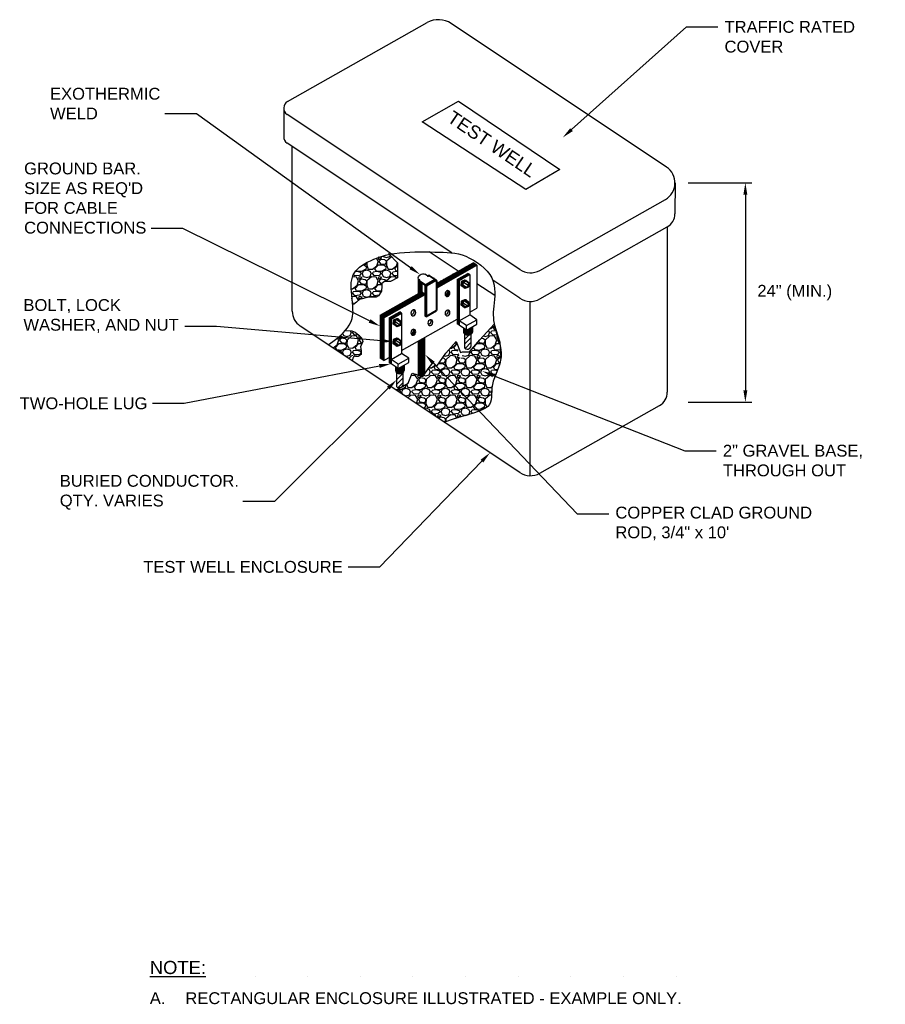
# Model space of a CAD drawing. Header units: inches. Extents: x 296 to 8995, y 82 to 10070.
# Tile 1 of 16: x 359 to 1017, y 82 to 830. Entities that reach past the tile are written whole.
import ezdxf
from ezdxf import colors
from ezdxf.entities.mleader import LeaderData, LeaderLine
from ezdxf.math import Vec2, Vec3

# ---------------------------------------------------------------- set-up
doc = ezdxf.new("R2010")
doc.units = ezdxf.units.IN
doc.header["$MEASUREMENT"] = 0
doc.layers.add('E-DETL-FINE', color=253, linetype='Continuous')
doc.layers.add('E-STD-TEXT', color=7, linetype='Continuous', lineweight=25)
doc.styles.get("Standard").update_dxf_attribs({"font": 'arial.ttf'})
doc.dimstyles.get("Standard").update_dxf_attribs({"dimtxt": 0.18, "dimasz": 0.18, "dimexe": 0.18, "dimexo": 0.0625, "dimgap": 0.09, "dimtad": 0, "dimtih": 1, "dimtoh": 1, "dimdec": 4, "dimzin": 0, "dimdsep": 46, "dimtxsty": 'Standard', "dimcen": 0.09, "dimadec": 0, "dimazin": 0, "dimtfac": 1, "dimtdec": 4, "dimtofl": 0, "dimtmove": 0, "dimatfit": 3, "dimfxl": 1, "dimtolj": 1, "dimtzin": 0, "dimarcsym": 0})
pattern_1 = [(228.012788, (-1871.6877, -82.8014), (-120, -135), [2.01804, -199.78632]), (184.96974, (-1873.03773, -84.30144), (180, 15), [3.46302, -342.83887]), (132.510447, (-1876.4877, -84.6014), (150, -165), [2.44182, -241.74049]), (267.27369, (-1882.3377, -88.35144), (15, 300), [3.15357, -312.20337]), (292.833654, (-1882.4877, -91.50144), (-75, 180), [3.092325, -306.1406]), (357.27369, (-1881.2877, -94.35144), (-300, 15), [3.15357, -312.20337]), (37.69424, (-1878.13773, -94.50144), (-195, -150), [4.170435, -412.87273]), (72.255328, (-1874.83773, -91.95144), (105, 330), [3.93732, -389.79482]), (121.429566, (-1873.6377, -88.20144), (-120, 195), [3.16425, -313.2611]), (175.23636, (-1875.2877, -85.5014), (165, -15), [3.61248, -177.01144]), (222.397438, (-1878.88773, -85.20144), (-180, -165), [4.67172, -462.500625]), (138.814075, (-1867.4877, -88.5014), (-105, 90), [1.594515, -157.85767]), (171.469234, (-1868.6877, -87.45144), (195, -30), [3.033555, -300.32267]), (225, (-1871.688, -87.001), (-2e-15, -15), [2.121315, -19.09189]), (203.19859, (-1872.7377, -85.2014), (75, 30), [1.14237, -113.09423]), (291.80141, (-1873.7877, -85.6514), (-15, 45), [1.615545, -79.16193]), (30.96376, (-1873.1877, -87.1514), (45, 30), [2.623935, -84.84034]), (161.56505, (-1870.9377, -85.8014), (30, -15), [1.897365, -45.5368]), (16.38954, (-1882.4877, -85.65144), (150, 45), [2.658, -263.14268]), (70.346176, (-1879.9377, -84.9014), (-60, -165), [2.229915, -220.76112]), (293.19859, (-1870.9377, -82.8014), (-30, 75), [2.284725, -111.95187]), (343.61046, (-1870.0377, -84.90144), (-150, 45), [2.658, -263.14268]), (339.443955, (-1882.4877, -94.9514), (-75, 30), [2.5632, -125.59686]), (294.77514, (-1880.0877, -95.8514), (-75, 165), [2.14767, -212.619646]), (66.80141, (-1870.7877, -97.8014), (30, 75), [2.284725, -111.95187]), (17.354025, (-1869.8877, -95.7014), (-195, -60), [2.514465, -248.931354]), (69.443955, (-1878.1377, -97.8014), (-30, -75), [1.2816, -126.87846]), (101.30993, (-1871.6877, -97.8014), (-15, 60), [0.76485, -75.72044]), (165.96376, (-1871.8377, -97.0514), (45, -15), [3.092325, -58.75426]), (186.009006, (-1874.8377, -96.30144), (150, 15), [2.86575, -283.70885]), (303.69007, (-1873.1877, -88.5014), (-15, 30), [2.16333, -51.91994]), (353.157227, (-1871.98773, -90.30144), (255, -30), [3.77691, -373.91344]), (60.945396, (-1868.2377, -90.7514), (-60, -105), [1.54434, -152.89011]), (90, (-1867.488, -89.401), (-15, 15), [0.9, -14.1]), (120.256437, (-1875.1377, -95.8514), (60, -105), [2.08386, -206.3028]), (48.012788, (-1876.1877, -94.0514), (120, 135), [4.03608, -197.76828]), (0, (-1873.488, -91.051), (15, 15), [3.9, -11.1]), (325.304846, (-1869.5877, -91.0514), (150, -105), [2.37171, -234.799115]), (254.0546, (-1867.6377, -92.4014), (-15, -60), [2.18403, -107.01762]), (207.645975, (-1868.23773, -94.50144), (-285, -150), [3.555975, -352.04211]), (175.42608, (-1871.38773, -96.15144), (-195, 15), [3.761985, -372.4361])]
pattern_2 = [(45, (-1206.7484, -428.4767), (-0.51088465, 0.51088465), [])]
pattern_3 = [(45, (-3331.29838, -8.18135), (-0.22097087, 0.22097087), [])]
pattern_4 = [(45, (-3331.2984, -8.1814), (-1.767767, 1.767767), [])]
pattern_5 = [(45, (-1154.9383, -399.16826), (-0.51088465, 0.51088465), [])]
pattern_6 = [(145, (-1888.477, -175.6238), (-1.0754558, -1.5359101), [])]

# ---------------------------------------------------------------- blocks, each defined once
blk = doc.blocks.new('*D28')
at = {"layer": 'Defpoints', "color": 0, "transparency": 16777216}
for p in [(856.93, 706.3), (856.92, 539.45), (910.41, 539.45)]:
    blk.add_point(p, dxfattribs=at)
at = {"layer": 'E-STD-TEXT', "color": 0, "lineweight": -2, "transparency": 16777216}
for p, q in [((866.93, 706.3), (915.42, 706.29)), ((910.42, 697.29), (910.41, 548.45)), ((866.92, 539.45), (915.41, 539.45))]:
    blk.add_line(p, q, dxfattribs=at)
at = {"layer": 'E-STD-TEXT', "color": 0, "transparency": 16777216}
for points in [[(908.92, 697.29), (911.92, 697.29), (910.42, 706.3)], [(908.91, 548.45), (911.91, 548.45), (910.41, 539.45)]]:
    blk.add_solid(points, dxfattribs=at)
at = {"layer": 'E-STD-TEXT', "color": 0, "transparency": 16777216, "insert": (947.95, 622.87), "char_height": 9, "width": 73.9799, "attachment_point": 5}
blk.add_mtext('\\A1;24" (MIN.)', dxfattribs=at)

msp = doc.modelspace()

# ---------------------------------------------------------------- hatches: boundary and pattern name
at = {"layer": 'E-DETL-FINE'}
h = msp.add_hatch(dxfattribs=at)
h.set_pattern_fill('GRAVEL', color=256, scale=15)
h.set_pattern_definition(pattern_1)
edge = h.paths.add_edge_path()
edge.add_line((634.05, 629.86), (636.26, 631.34))
edge.add_line((636.26, 631.34), (640.75, 631.37))
edge.add_line((640.75, 631.37), (646.08, 634.13))
edge.add_line((646.08, 634.13), (645.98, 645.39))
edge.add_line((645.98, 645.39), (639.83, 651.87))
edge.add_spline(control_points=[(639.83, 651.87), (631.99, 650.22), (618.15, 644.27), (609.63, 635.07), (610.99, 622.72), (611.61, 616.6)], knot_values=[1.183361, 1.183361, 1.183361, 1.183361, 2.041167, 3.041167, 3.857806, 3.857806, 3.857806, 3.857806], degree=3, periodic=0)
edge.add_line((611.61, 616.6), (611.74, 615.73))
edge.add_line((611.74, 615.73), (612.69, 613.92))
edge.add_line((612.69, 613.92), (614.9, 615.63))
edge.add_line((614.9, 615.63), (617.11, 617.6))
edge.add_line((617.11, 617.6), (623.99, 619.31))
edge.add_line((623.99, 619.31), (629.88, 619.31))
edge.add_line((629.88, 619.31), (631.6, 620.3))
edge.add_line((631.6, 620.3), (633.8, 623.98))
edge.add_line((633.8, 623.98), (634.05, 627.66))
edge.add_line((634.05, 627.66), (634.05, 629.86))
h = msp.add_hatch(dxfattribs=at)
h.set_pattern_fill('ANSI31', color=256, scale=5.78)
h.set_pattern_definition(pattern_2)
h.paths.add_polyline_path([(706.3, 643.62), (703.46, 645.52), (675.67, 629.8), (675.67, 626.29)])
h.paths.add_polyline_path([(667.05, 621.42), (664.21, 623.31), (632.86, 605.58), (635.71, 603.68)])
h.paths.add_polyline_path([(635.71, 603.68), (632.86, 605.58), (632.86, 573.05), (635.71, 571.15)])
h = msp.add_hatch(dxfattribs=at)
h.set_pattern_fill('ANSI31', color=256, scale=5.78)
h.set_pattern_definition(pattern_5)
h.paths.add_polyline_path([(691.48, 632.92), (692.9, 631.98), (700.91, 636.51), (699.49, 637.46)])
h.paths.add_polyline_path([(691.48, 602.7), (692.9, 603.51), (692.9, 631.98), (691.48, 632.92)])
h = msp.add_hatch(dxfattribs=at)
h.set_pattern_fill('ANSI31', color=256, scale=15, angle=100)
h.set_pattern_definition(pattern_6)
h.paths.add_polyline_path([(646.54, 587.71), (644.08, 586.67), (643.76, 584.02), (645.89, 582.41), (648.34, 583.46), (648.67, 586.1)])
h.paths.add_polyline_path([(700.01, 612.74), (700.34, 615.39), (698.21, 616.99), (695.75, 615.95), (695.43, 613.3), (697.56, 611.7)])
h.paths.add_polyline_path([(698.21, 631.86), (695.75, 630.81), (695.43, 628.17), (697.56, 626.56), (700.01, 627.6), (700.34, 630.25)])
h = msp.add_hatch(dxfattribs=at)
h.set_pattern_fill('ANSI31', color=92, scale=2.5)
h.set_pattern_definition(pattern_3)
h.paths.add_polyline_path([(663.49, 630.89), (662.9, 631.28, -0.559781), (662.92, 631.9), (662.94, 631.91, 0.558884), (662.96, 632.52), (662.03, 633.15), (662.03, 622.08), (663.49, 622.91)])
h = msp.add_hatch(color=256, dxfattribs=at)
h.dxf.hatch_style = 1
h.paths.add_polyline_path([(664.21, 630.42), (663.49, 630.89), (663.49, 622.91), (664.21, 623.31)])
h = msp.add_hatch(color=256, dxfattribs=at)
h.dxf.hatch_style = 1
h.paths.add_polyline_path([(675.13, 632.21, -0.24523), (675.46, 632.22), (674.75, 632.69, 0.24523), (674.42, 632.68), (667.78, 628.93, 0.270306), (667.05, 627.67), (667.05, 605.15), (667.76, 604.68), (667.76, 627.2, -0.270306), (668.5, 628.45)])
h = msp.add_hatch(color=256, dxfattribs=at)
h.dxf.hatch_style = 1
edge = h.paths.add_edge_path()
edge.add_ellipse((683.99, 622.11), major_axis=(0.68, 2.17), ratio=0.797623, start_angle=139.20789, end_angle=374.62489)
edge.add_ellipse((682.57, 623.06), major_axis=(0.68, 2.17), ratio=0.797623, start_angle=194.62489, end_angle=319.20789, ccw=False)
h = msp.add_hatch(dxfattribs=at)
h.set_pattern_fill('ANSI31', color=256, scale=5.78)
h.set_pattern_definition(pattern_2)
h.paths.add_polyline_path([(639.67, 603.62), (641.09, 602.67), (649.1, 607.2), (647.68, 608.15)])
h.paths.add_polyline_path([(639.67, 573.4), (641.09, 574.2), (641.09, 602.67), (639.67, 603.62)])
h = msp.add_hatch(color=256, dxfattribs=at)
h.dxf.hatch_style = 1
edge = h.paths.add_edge_path()
edge.add_ellipse((658.08, 607.46), major_axis=(0.68, 2.17), ratio=0.797623, start_angle=139.20789, end_angle=374.62489)
edge.add_ellipse((656.66, 608.41), major_axis=(0.68, 2.17), ratio=0.797623, start_angle=194.62489, end_angle=319.20789, ccw=False)
edge = h.paths.add_edge_path()
edge.add_ellipse((671, 600.01), major_axis=(0.68, 2.17), ratio=0.797623, start_angle=139.20789, end_angle=374.62489)
edge.add_ellipse((669.58, 600.96), major_axis=(0.68, 2.17), ratio=0.797623, start_angle=194.62489, end_angle=319.20789, ccw=False)
edge = h.paths.add_edge_path()
edge.add_ellipse((683.99, 607.35), major_axis=(0.68, 2.17), ratio=0.797623, start_angle=139.20789, end_angle=374.62489)
edge.add_ellipse((682.57, 608.3), major_axis=(0.68, 2.17), ratio=0.797623, start_angle=194.62489, end_angle=319.20789, ccw=False)
h = msp.add_hatch(dxfattribs=at)
h.set_pattern_fill('ANSI31', color=256, scale=15, angle=100)
h.set_pattern_definition(pattern_6)
h.paths.add_polyline_path([(648.67, 600.97), (646.54, 602.57), (644.08, 601.53), (643.76, 598.88), (645.89, 597.28), (648.34, 598.32)])
h = msp.add_hatch(dxfattribs=at)
h.set_pattern_fill('ANSI31', color=256, scale=5.78)
h.set_pattern_definition(pattern_5)
h.paths.add_polyline_path([(691.48, 598.98), (692.9, 598.03), (692.9, 603.51), (691.48, 602.7)])
h = msp.add_hatch(dxfattribs=at)
h.set_pattern_fill('GRAVEL', color=256, scale=15)
h.set_pattern_definition(pattern_1)
edge = h.paths.add_edge_path()
edge.add_line((611.75, 570.95), (612.15, 572.97))
edge.add_line((612.15, 572.97), (612.4, 575.05))
edge.add_line((612.4, 575.05), (614.39, 574.28))
edge.add_line((614.39, 574.28), (616.16, 574.23))
edge.add_line((616.16, 574.23), (618.45, 575.83))
edge.add_line((618.45, 575.83), (618.45, 578.91))
edge.add_line((618.45, 578.91), (617.95, 581.7))
edge.add_line((617.95, 581.7), (619.64, 585.59))
edge.add_line((619.64, 585.59), (618.75, 588.57))
edge.add_line((618.75, 588.57), (616.75, 590.37))
edge.add_line((616.75, 590.37), (613.76, 592.86))
edge.add_line((613.76, 592.86), (611.37, 593.85))
edge.add_line((611.37, 593.85), (606.36, 594.04))
edge.add_spline(control_points=[(606.36, 594.04), (603.52, 590.79), (599.39, 587.22), (593.38, 583.21)], knot_values=[0, 0, 0, 0, 0.308243, 0.308243, 0.308243, 0.308243], degree=3, periodic=0)
edge.add_line((593.38, 583.21), (611.75, 570.95))
h = msp.add_hatch(dxfattribs=at)
h.set_pattern_fill('GRAVEL', color=256, scale=15)
h.set_pattern_definition(pattern_1)
edge = h.paths.add_edge_path()
edge.add_spline(control_points=[(681.63, 524.34), (700.56, 530.82), (720.52, 533.98), (715.05, 552), (723.76, 566.17), (724.68, 573.17)], knot_values=[10.042856, 10.042856, 10.042856, 10.042856, 11.042856, 12.042856, 13, 13, 13, 13], degree=3, periodic=0)
edge.add_line((724.68, 573.17), (724.08, 582.54))
edge.add_spline(control_points=[(724.08, 582.54), (723.2, 585.3), (722.66, 587.62), (721.46, 591.35)], knot_values=[9.1834, 9.1834, 9.1834, 9.1834, 9.61436, 9.61436, 9.61436, 9.61436], degree=3, periodic=0)
edge.add_line((721.46, 591.35), (719.41, 598.59))
edge.add_line((719.41, 598.59), (708.53, 586.89))
edge.add_line((708.53, 586.89), (701.38, 578.5))
edge.add_arc((699.3, 580.38), 2.8, 245.57253, 317.95156, ccw=False)
edge.add_line((698.14, 577.82), (696.68, 577.8))
edge.add_line((696.68, 577.8), (693.47, 571.68))
edge.add_line((693.47, 571.68), (690.7, 585.78))
edge.add_line((690.7, 585.78), (682.78, 576.9))
edge.add_line((682.78, 576.9), (675.91, 566.98))
edge.add_line((675.91, 566.98), (673.17, 569.64))
edge.add_line((673.17, 569.64), (670.19, 565.8))
edge.add_line((670.19, 565.8), (665.16, 559.11))
edge.add_line((665.16, 559.11), (657.08, 561.61))
edge.add_line((657.08, 561.61), (654.14, 554.03))
edge.add_line((654.14, 554.03), (645.03, 548.75))
edge.add_line((645.03, 548.75), (681.63, 524.34))
h = msp.add_hatch(color=256, dxfattribs=at)
h.dxf.hatch_style = 1
edge = h.paths.add_edge_path()
edge.add_ellipse((658.08, 592.7), major_axis=(0.68, 2.17), ratio=0.797623, start_angle=139.20789, end_angle=374.62489)
edge.add_ellipse((656.66, 593.65), major_axis=(0.68, 2.17), ratio=0.797623, start_angle=194.62489, end_angle=319.20789, ccw=False)
h = msp.add_hatch(color=256, dxfattribs=at)
h.dxf.hatch_style = 1
edge = h.paths.add_edge_path()
edge.add_line((702.98, 592.87), (702.98, 597.01))
edge.add_line((702.98, 597.01), (698.35, 594.39))
edge.add_line((698.35, 594.39), (696.29, 595.77))
edge.add_line((696.29, 595.77), (696.29, 592.87))
edge.add_ellipse((699.63, 592.87), major_axis=(3.35, 0), ratio=0.734893, start_angle=180, end_angle=360)
h = msp.add_hatch(dxfattribs=at)
h.set_pattern_fill('ANSI31', color=92, scale=2.5)
h.set_pattern_definition(pattern_3)
h.paths.add_polyline_path([(662.03, 560.61, 0.682943), (666.86, 563.35), (666.86, 588.78), (662.03, 586.04)])
h = msp.add_hatch(dxfattribs=at)
h.set_pattern_fill('ANSI31', color=92, scale=20)
h.set_pattern_definition(pattern_4)
edge = h.paths.add_edge_path()
edge.add_ellipse((699.63, 592.87), major_axis=(3.35, 0), ratio=0.734893, start_angle=223.77362, end_angle=316.21524, ccw=False)
edge.add_line((697.22, 589.66), (697.22, 580.52))
edge.add_arc((699.1, 582.83), 2.98, 230.87273, 368.12005)
edge.add_line((702.05, 583.25), (702.05, 591.17))
h = msp.add_hatch(dxfattribs=at)
h.set_pattern_fill('ANSI31', color=256, scale=5.78)
h.set_pattern_definition(pattern_2)
h.paths.add_polyline_path([(639.67, 569.67), (641.09, 568.72), (641.09, 574.2), (639.67, 573.4)])
h = msp.add_hatch(color=256, dxfattribs=at)
h.dxf.hatch_style = 1
edge = h.paths.add_edge_path()
edge.add_line((651.17, 563.56), (651.17, 567.7))
edge.add_line((651.17, 567.7), (646.54, 565.08))
edge.add_line((646.54, 565.08), (644.48, 566.46))
edge.add_line((644.48, 566.46), (644.48, 563.56))
edge.add_ellipse((647.82, 563.56), major_axis=(3.35, 0), ratio=0.734893, start_angle=180, end_angle=360)
h = msp.add_hatch(dxfattribs=at)
h.set_pattern_fill('ANSI31', color=92, scale=20)
h.set_pattern_definition(pattern_4)
edge = h.paths.add_edge_path()
edge.add_arc((647.29, 553.53), 2.98, 230.87273, 368.12005)
edge.add_line((650.24, 553.95), (650.24, 561.86))
edge.add_ellipse((647.82, 563.56), major_axis=(3.35, 0), ratio=0.734893, start_angle=223.77362, end_angle=316.21524, ccw=False)
edge.add_line((645.41, 560.35), (645.41, 551.21))

# ---------------------------------------------------------------- linework, layer by layer
for p, q in [((562.46, 768.16), (668.66, 828.23)), ((850.5, 718.32), (686.88, 827.45)), ((559.53, 763.13), (559.53, 741.37)), ((739.04, 640.3), (562.1, 758.32)), ((687.21, 653.11), (562.1, 736.56)), ((566, 608.75), (566, 733.96)), ((856.93, 706.3), (856.92, 682.85)), ((754.18, 639.74), (849.59, 693.72)), ((754.18, 617.99), (851.05, 672.79)), ((851.05, 672.79), (851.05, 547.04)), ((692.09, 639.09), (670.13, 653.73)), ((675.67, 629.8), (703.46, 645.52)), ((706.3, 643.62), (703.46, 645.52)), ((668.86, 635.49), (666.92, 636.79)), ((675.67, 626.29), (706.3, 643.62)), ((691.48, 632.92), (699.49, 637.46)), ((692.9, 631.98), (700.91, 636.51)), ((700.91, 636.51), (699.49, 637.46)), ((700.91, 636.51), (700.89, 605.89)), ((706.3, 643.62), (706.3, 611.09)), ((662.96, 632.52), (662.03, 633.15)), ((691.48, 632.92), (691.48, 598.98)), ((692.9, 631.98), (692.9, 598.03)), ((719.93, 620.52), (706.3, 629.61)), ((739.04, 618.54), (718.4, 632.31)), ((632.86, 605.58), (664.21, 623.31)), ((667.05, 621.42), (664.21, 623.31)), ((635.71, 603.68), (667.05, 621.42)), ((746.53, 616.12), (746.53, 483.63)), ((639.67, 603.62), (647.68, 608.15)), ((641.09, 602.67), (649.1, 607.2)), ((649.1, 607.2), (647.68, 608.15)), ((649.1, 607.2), (649.08, 576.58)), ((700.89, 608.03), (706.3, 611.09)), ((635.71, 603.68), (632.86, 605.58)), ((632.86, 605.58), (632.86, 573.05)), ((635.71, 603.68), (635.71, 571.15)), ((641.09, 602.67), (639.67, 603.62)), ((639.67, 603.62), (639.67, 569.67)), ((641.09, 602.67), (641.09, 568.72)), ((649.08, 578.72), (691.48, 602.7)), ((692.9, 601.37), (700.91, 605.9)), ((698.35, 597.73), (692.9, 601.37)), ((698.35, 597.73), (706.37, 602.26)), ((706.37, 602.26), (700.91, 605.9)), ((706.37, 598.92), (706.37, 602.26)), ((739.04, 486.05), (572.05, 597.43)), ((692.9, 598.03), (691.48, 598.98)), ((698.35, 594.39), (692.9, 598.03)), ((696.29, 595.77), (696.29, 592.87)), ((696.29, 595.77), (696.29, 595.77)), ((698.35, 594.39), (706.37, 598.92)), ((698.35, 594.39), (698.35, 597.73)), ((702.98, 597.01), (702.98, 592.87)), ((702.98, 597.01), (702.98, 597.01)), ((641.09, 572.06), (649.1, 576.59)), ((654.56, 572.95), (649.1, 576.59)), ((635.71, 571.15), (632.86, 573.05)), ((635.71, 571.15), (639.67, 573.4)), ((641.09, 568.72), (639.67, 569.67)), ((646.54, 568.42), (641.09, 572.06)), ((646.54, 568.42), (654.56, 572.95)), ((646.54, 565.08), (654.56, 569.61)), ((654.56, 569.61), (654.56, 572.95)), ((646.54, 565.08), (641.09, 568.72)), ((644.48, 566.46), (644.48, 563.56)), ((644.48, 566.46), (644.48, 566.46)), ((646.54, 565.08), (646.54, 568.42)), ((651.17, 567.7), (651.17, 563.56)), ((651.17, 567.7), (651.17, 567.7)), ((754.18, 485.49), (845.19, 536.97))]:
    msp.add_line(p, q, dxfattribs=at)
at = {"layer": 'E-DETL-FINE', "color": 92}
for p, q in [((662.03, 622.08), (662.03, 633.15)), ((662.03, 560.61), (662.03, 586.04)), ((666.86, 563.35), (666.86, 588.78)), ((697.22, 580.52), (697.22, 591.17)), ((702.05, 583.25), (702.05, 591.17)), ((645.41, 551.21), (645.41, 561.86)), ((650.24, 553.95), (650.24, 561.86))]:
    msp.add_line(p, q, dxfattribs=at)
at = {"layer": 'E-DETL-FINE', "lineweight": 40}
for p, q in [((667.25, 628.4), (662.9, 631.28)), ((662.92, 631.9), (662.94, 631.91)), ((663.49, 630.89), (663.49, 622.91)), ((664.21, 630.41), (664.21, 623.31)), ((667.78, 628.93), (674.42, 632.68)), ((668.5, 628.45), (675.13, 632.21)), ((669.24, 635.48), (669.77, 635.78)), ((675.46, 632.22), (670.15, 635.76)), ((675.67, 631.89), (675.67, 609.15)), ((694.78, 631), (695.75, 630.81)), ((698.21, 631.86), (697.24, 632.04)), ((667.05, 627.67), (667.05, 605.15)), ((667.76, 627.2), (667.76, 604.68)), ((695.43, 628.17), (694.46, 628.35)), ((696.59, 626.74), (697.56, 626.56)), ((695.75, 615.95), (694.78, 616.13)), ((698.21, 616.99), (697.24, 617.17)), ((667.76, 604.68), (675.67, 609.15)), ((695.43, 613.3), (694.46, 613.49)), ((696.59, 611.88), (697.56, 611.7)), ((643.76, 598.88), (642.79, 599.07)), ((643.11, 601.72), (644.08, 601.53)), ((646.54, 602.57), (645.57, 602.76)), ((667.76, 604.68), (667.05, 605.15)), ((644.92, 597.46), (645.89, 597.28)), ((643.76, 584.02), (642.79, 584.2)), ((644.08, 586.67), (643.11, 586.85)), ((646.54, 587.71), (645.57, 587.89)), ((644.92, 582.6), (645.89, 582.41))]:
    msp.add_line(p, q, dxfattribs=at)
at = {"layer": 'E-DETL-FINE'}
msp.add_lwpolyline([(692.29, 768.33), (769.48, 716.54), (743.57, 701.33), (664.88, 752.72)], close=True, dxfattribs=at)
for points in [[(639.28, 652.45), (645.98, 645.39), (646.08, 634.13), (640.75, 631.37), (636.26, 631.34), (634.05, 629.86), (634.05, 627.66), (633.8, 623.98), (631.6, 620.3), (629.88, 619.31), (623.99, 619.31), (617.11, 617.6), (614.9, 615.63), (612.69, 613.92), (611.74, 615.73), (611.31, 618.69)], [(606.33, 594.04), (611.37, 593.85), (613.76, 592.86), (616.75, 590.37), (618.75, 588.57), (619.64, 585.59), (617.95, 581.7), (618.45, 578.91), (618.45, 575.83), (616.16, 574.23), (614.39, 574.28), (613.55, 574.61), (612.75, 574.11), (612.22, 573.6), (612.15, 572.97), (611.69, 570.66)], [(645.03, 548.75), (654.14, 554.03), (657.08, 561.61), (665.16, 559.11), (670.19, 565.8), (673.17, 569.64), (675.91, 566.98), (682.78, 576.9), (690.7, 585.78), (693.87, 577.28), (695.55, 577.84), (700.84, 577.92), (708.5, 587.04), (719.42, 598.89), (723.88, 585.2), (724.68, 573.17)]]:
    msp.add_lwpolyline(points, dxfattribs=at)
at = {"layer": 'E-DETL-FINE', "lineweight": 40}
for points in [[(697.24, 632.04), (697.24, 632.04), (697.24, 632.04), (697.24, 632.04), (694.78, 631), (694.46, 628.35), (696.59, 626.74), (696.59, 626.74)], [(697.24, 617.17), (697.24, 617.17), (697.24, 617.17), (697.24, 617.17), (694.78, 616.13), (694.46, 613.49), (696.59, 611.88), (696.59, 611.88)], [(645.57, 602.76), (645.57, 602.76), (645.57, 602.76), (645.57, 602.76), (643.11, 601.72), (642.79, 599.07), (644.92, 597.46), (644.92, 597.46)], [(645.57, 587.89), (645.57, 587.89), (645.57, 587.89), (645.57, 587.89), (643.11, 586.85), (642.79, 584.2), (644.92, 582.6), (644.92, 582.6)]]:
    msp.add_lwpolyline(points, dxfattribs=at)
for points in [[(700.34, 630.25), (698.21, 631.86), (695.75, 630.81), (695.43, 628.17), (697.56, 626.56), (700.01, 627.6)], [(700.34, 615.39), (698.21, 616.99), (695.75, 615.95), (695.43, 613.3), (697.56, 611.7), (700.01, 612.74)], [(648.67, 600.97), (646.54, 602.57), (644.08, 601.53), (643.76, 598.88), (645.89, 597.28), (648.34, 598.32)], [(648.67, 586.1), (646.54, 587.71), (644.08, 586.67), (643.76, 584.02), (645.89, 582.41), (648.34, 583.46)]]:
    msp.add_lwpolyline(points, close=True, dxfattribs=at)
at = {"layer": 'E-DETL-FINE'}
for centre, radius, start, end in [((677.11, 812.57), 17.8, 56.71653, 118.36187), ((565.31, 763.13), 5.78, 119.49639, 236.2969), ((565.31, 741.37), 5.78, 180, 236.2969), ((842.48, 706.3), 14.45, 299.49639, 56.2969), ((845.36, 682.85), 11.56, 299.49639, 359.98152), ((747.06, 652.32), 14.45, 236.2969, 299.49639), ((662.76, 632.22), 0.361, 299.49639, 56.2969), ((747.06, 630.56), 14.45, 236.2969, 299.49639), ((579.6, 608.75), 13.6, 180, 236.2969), ((839.49, 547.04), 11.56, 299.49639, 0), ((747.06, 498.07), 14.45, 236.2969, 299.49639)]:
    msp.add_arc(centre, radius, start, end, dxfattribs=at)
at = {"layer": 'E-DETL-FINE', "lineweight": 40}
for centre, radius, start, end in [((663.1, 631.59), 0.361, 119.49639, 236.41481), ((669.06, 635.79), 0.361, 236.2969, 299.49639), ((669.95, 635.46), 0.361, 56.2969, 119.49639), ((673.83, 633.34), 0.289, 56.2969, 119.49639), ((674.6, 632.37), 0.361, 48.21232, 119.49639), ((675.31, 631.89), 0.361, 0, 119.49639), ((668.5, 627.67), 1.45, 119.49639, 180), ((669.21, 627.2), 1.45, 119.49639, 180)]:
    msp.add_arc(centre, radius, start, end, dxfattribs=at)
at = {"layer": 'E-DETL-FINE', "color": 92}
for centre in [(699.1, 582.83), (647.29, 553.53)]:
    msp.add_arc(centre, 2.98, 230.87273, 8.12005, dxfattribs=at)
at = {"layer": 'E-DETL-FINE', "color": 114, "true_color": 0x139b48}
msp.add_arc((663.91, 562.93), 2.98, 230.87273, 8.12005, dxfattribs=at)
at = {"layer": 'E-DETL-FINE', "extrusion": (0, 0, -1)}
for centre, major_axis, ratio, start_param, end_param in [((664.73, 634.68), (2.7, 1.53), 0.754073, 3.141593, 5.953944), ((683.99, 622.11), (0.68, 2.17), 0.797623, -6.283185, 0), ((682.57, 623.06), (0.68, 2.17), 0.797623, 0.711957, 2.88634), ((658.08, 607.46), (0.68, 2.17), 0.797623, -6.283185, 0), ((656.66, 608.41), (0.68, 2.17), 0.797623, 0.711957, 2.88634), ((683.99, 607.35), (0.68, 2.17), 0.797623, -6.283185, 0), ((682.57, 608.3), (0.68, 2.17), 0.797623, 0.711957, 2.88634), ((671, 600.01), (0.68, 2.17), 0.797623, -6.283185, 0), ((669.58, 600.96), (0.68, 2.17), 0.797623, 0.711957, 2.88634), ((658.08, 592.7), (0.68, 2.17), 0.797623, -6.283185, 0), ((656.66, 593.65), (0.68, 2.17), 0.797623, 0.711957, 2.88634)]:
    msp.add_ellipse(centre, major_axis=major_axis, ratio=ratio, start_param=start_param, end_param=end_param, dxfattribs=at)
at = {"layer": 'E-DETL-FINE'}
for centre in [(699.63, 592.87), (647.82, 563.56)]:
    msp.add_ellipse(centre, major_axis=(3.35, 0), ratio=0.734893, start_param=3.141593, end_param=6.283185, dxfattribs=at)
msp.add_open_spline([(593.38, 583.21), (612.87, 596.22), (612.49, 613.03), (609.05, 634.44), (618.61, 644.76), (641.93, 654.31), (676.73, 653.55), (697, 653.55), (722.62, 634.82), (718.41, 611.12), (718.8, 596.22), (728.74, 574.05), (714.97, 552.26), (720.52, 533.98), (700.56, 530.82), (681.63, 524.34)], degree=3, dxfattribs=at)

# ---------------------------------------------------------------- texts
at = {"layer": 'E-STD-TEXT', "insert": (688.07, 762.16), "char_height": 10, "attachment_point": 1, "rotation": 325.78243}
msp.add_mtext_dynamic_manual_height_columns('\\pxqc;TEST WELL', width=78.8941, gutter_width=48, heights=[0], dxfattribs=at)
at = {"layer": 'E-STD-TEXT', "attachment_point": 1}
for s, insert, char_height, width in [('{\\LNOTE:^I^I^I^I^I^I^I^I^I^I}', (457.8, 114.66), 10, 465.924), ('\\pxi-3,l3,t3;A.^IRECTANGULAR ENCLOSURE ILLUSTRATED - EXAMPLE ONLY.', (457.8, 90.8), 9, 462.3548)]:
    msp.add_mtext(s, dxfattribs=dict(at, insert=insert, char_height=char_height, width=width))

# ---------------------------------------------------------------- dimensions: what is measured, and where the dimension line sits
at = {"layer": 'E-STD-TEXT'}
dim = msp.add_linear_dim(base=(910.41, 539.45), p1=(856.93, 706.3), p2=(856.92, 539.45), angle=269.9974, text='24" (MIN.)', dimstyle='Standard', override={"dimtxt": 9, "dimasz": 9, "dimexe": 5, "dimexo": 10, "dimgap": 10, "dimdec": 0, "dimlunit": 3, "dimtmove": 2}, dxfattribs=at)
dim.commit()
dim.dimension.update_dxf_attribs({"geometry": '*D28', "text_midpoint": (947.95, 622.87), "dimtype": 161})

# ---------------------------------------------------------------- leaders
ml = msp.add_multileader_mtext('Standard', dxfattribs=at)
ml.set_content('\\A1;TRAFFIC RATED COVER', color=256)
ml.set_leader_properties()
ml.build(insert=Vec2(0, 0))
ml.multileader.update_dxf_attribs({"text_right_attachment_type": 3, "dogleg_length": 24, "arrow_head_size": 9})
ctx = ml.context
ctx.base_point, ctx.char_height, ctx.arrow_head_size, ctx.landing_gap_size, ctx.plane_origin = Vec3(889.56, 824.83), 9, 9, 5, Vec3(322.84, 963)
ctx.right_attachment = 3
notes = []
notes.append((ctx, [(0, (1, 1, 0), (865.56, 824.83), (1, 0), 24, [(0, [(771.58, 740.75)], 0, [])])]))
ctx.mtext.insert, ctx.mtext.width, ctx.mtext.flow_direction = Vec3(894.56, 829.41), 116.7732, 5
ml = msp.add_multileader_mtext('Standard', dxfattribs=at)
ml.set_content('\\A1;EXOTHERMIC WELD', color=256)
ml.set_leader_properties()
ml.build(insert=Vec2(0, 0))
ml.multileader.update_dxf_attribs({"text_right_attachment_type": 3, "dogleg_length": 24, "arrow_head_size": 9})
ctx = ml.context
ctx.base_point, ctx.char_height, ctx.arrow_head_size, ctx.landing_gap_size, ctx.plane_origin = Vec3(376.95, 774.06), 9, 9, 5, Vec3(685.65, 1019.5)
ctx.right_attachment = 3
notes.append((ctx, [(1, (1, 1, 0), (493.28, 758.9), (-1, 0), 24, [(0, [(663.25, 636.51)], 0, [])])]))
ctx.mtext.insert, ctx.mtext.width, ctx.mtext.flow_direction = Vec3(381.95, 778.56), 98.113, 5
ml = msp.add_multileader_mtext('Standard', dxfattribs=at)
ml.set_content("\\A1;GROUND BAR.  SIZE AS REQ'D FOR CABLE CONNECTIONS", color=256)
ml.set_leader_properties()
ml.build(insert=Vec2(0, 0))
ml.multileader.update_dxf_attribs({"text_right_attachment_type": 3, "dogleg_length": 24, "arrow_head_size": 9})
ctx = ml.context
ctx.base_point, ctx.char_height, ctx.arrow_head_size, ctx.landing_gap_size, ctx.plane_origin = Vec3(357.25, 717.18), 9, 9, 5, Vec3(760.73, 969.22)
ctx.right_attachment = 3
notes.append((ctx, [(1, (1, 1, 0), (482.87, 671.54), (-1, 0), 24, [(0, [(632.86, 597.28)], 0, [])])]))
ctx.mtext.insert, ctx.mtext.width, ctx.mtext.flow_direction = Vec3(362.25, 721.75), 109.1706, 5
ml = msp.add_multileader_mtext('Standard', dxfattribs=at)
ml.set_content('\\A1;BOLT, LOCK WASHER, AND NUT', color=256)
ml.set_leader_properties()
ml.build(insert=Vec2(0, 0))
ml.multileader.update_dxf_attribs({"text_right_attachment_type": 3, "dogleg_length": 24, "arrow_head_size": 9})
ctx = ml.context
ctx.base_point, ctx.char_height, ctx.arrow_head_size, ctx.landing_gap_size, ctx.plane_origin = Vec3(356.72, 612.49), 9, 9, 5, Vec3(212.56, 817.42)
ctx.right_attachment = 3
notes.append((ctx, [(1, (1, 1, 0), (508.37, 597.17), (-1, 0), 24, [(0, [(642.94, 585.5)], 0, [])])]))
ctx.mtext.insert, ctx.mtext.width, ctx.mtext.flow_direction = Vec3(361.72, 617.88), 130.6562, 5
ml = msp.add_multileader_mtext('Standard', dxfattribs=at)
ml.set_content('\\A1;COPPER CLAD GROUND ROD, 3/4" x 10\'', color=256)
ml.set_leader_properties()
ml.build(insert=Vec2(0, 0))
ml.multileader.update_dxf_attribs({"text_right_attachment_type": 3, "dogleg_length": 24, "arrow_head_size": 9})
ctx = ml.context
ctx.base_point, ctx.char_height, ctx.arrow_head_size, ctx.landing_gap_size, ctx.plane_origin = Vec3(806.63, 454.67), 9, 9, 5, Vec3(250.87, 669.25)
ctx.right_attachment = 3
notes.append((ctx, [(0, (1, 1, 0), (782.63, 454.67), (1, 0), 24, [(0, [(667.05, 575.69)], 0, [])])]))
ctx.mtext.insert, ctx.mtext.width, ctx.mtext.flow_direction = Vec3(811.63, 460.06), 162.088, 5
ml = msp.add_multileader_mtext('Standard', dxfattribs=at)
ml.set_content('\\A1;TWO-HOLE LUG', color=256)
ml.set_leader_properties()
ml.build(insert=Vec2(0, 0))
ml.multileader.update_dxf_attribs({"text_right_attachment_type": 3, "dogleg_length": 24, "arrow_head_size": 9})
ctx = ml.context
ctx.base_point, ctx.char_height, ctx.arrow_head_size, ctx.landing_gap_size, ctx.plane_origin = Vec3(353.9, 538.57), 9, 9, 5, Vec3(223.06, 744.91)
ctx.right_attachment = 3
notes.append((ctx, [(1, (1, 1, 0), (483.91, 538.41), (-1, 0), 24, [(0, [(641.09, 568.72)], 0, [])])]))
ctx.mtext.insert, ctx.mtext.width, ctx.mtext.flow_direction = Vec3(358.9, 543.15), 112.8835, 5
ml = msp.add_multileader_mtext('Standard', dxfattribs=at)
ml.set_content('\\A1;2" GRAVEL BASE, THROUGH OUT', color=256)
ml.set_leader_properties()
ml.build(insert=Vec2(0, 0))
ml.multileader.update_dxf_attribs({"text_right_attachment_type": 3, "dogleg_length": 24, "arrow_head_size": 9})
ctx = ml.context
ctx.base_point, ctx.char_height, ctx.arrow_head_size, ctx.landing_gap_size, ctx.plane_origin = Vec3(888.33, 502.56), 9, 9, 5, Vec3(332.56, 717.14)
ctx.right_attachment = 3
notes.append((ctx, [(0, (1, 1, 0), (864.33, 502.56), (1, 0), 24, [(0, [(710.39, 563.15)], 0, [])])]))
ctx.mtext.insert, ctx.mtext.width, ctx.mtext.flow_direction = Vec3(893.33, 507.13), 123.4305, 5
ml = msp.add_multileader_mtext('Standard', dxfattribs=at)
ml.set_content('\\A1;BURIED CONDUCTOR.  QTY. VARIES', color=256)
ml.set_leader_properties()
ml.build(insert=Vec2(0, 0))
ml.multileader.update_dxf_attribs({"text_right_attachment_type": 3, "dogleg_length": 24, "arrow_head_size": 9})
ctx = ml.context
ctx.base_point, ctx.char_height, ctx.arrow_head_size, ctx.landing_gap_size, ctx.plane_origin = Vec3(384.36, 479.37), 9, 9, 5, Vec3(227.33, 711.96)
ctx.right_attachment = 3
notes.append((ctx, [(1, (1, 1, 0), (552.55, 464.05), (-1, 0), 24, [(0, [(645.41, 556.54)], 0, [])])]))
ctx.mtext.insert, ctx.mtext.width, ctx.mtext.flow_direction = Vec3(389.36, 484.22), 150.5118, 5
ml = msp.add_multileader_mtext('Standard', dxfattribs=at)
ml.set_content('\\A1;TEST WELL ENCLOSURE', color=256)
ml.set_leader_properties()
ml.build(insert=Vec2(0, 0))
ml.multileader.update_dxf_attribs({"text_right_attachment_type": 3, "dogleg_length": 24, "arrow_head_size": 9})
ctx = ml.context
ctx.base_point, ctx.char_height, ctx.arrow_head_size, ctx.landing_gap_size, ctx.plane_origin = Vec3(447.79, 414.22), 9, 9, 5, Vec3(261.83, 642.41)
ctx.right_attachment = 3
notes.append((ctx, [(1, (1, 1, 0), (632.42, 414.06), (-1, 0), 24, [(0, [(716.41, 501.14)], 0, [])])]))
ctx.mtext.insert, ctx.mtext.width, ctx.mtext.flow_direction = Vec3(452.79, 418.79), 150.5118, 5
for ctx, leaders in notes:
    for number, flags, end, landing, length, lines in leaders:
        leader = LeaderData()
        leader.index, (leader.has_last_leader_line, leader.has_dogleg_vector, leader.attachment_direction) = number, flags
        leader.last_leader_point, leader.dogleg_vector, leader.dogleg_length = Vec3(end), Vec3(landing), length
        for number, points, colour, breaks in lines:
            line = LeaderLine()
            line.index, line.vertices, line.color, line.breaks = number, Vec3.list(points), colors.encode_raw_color(colour), breaks
            leader.lines.append(line)
        ctx.leaders.append(leader)

doc.saveas('drawing.dxf')
